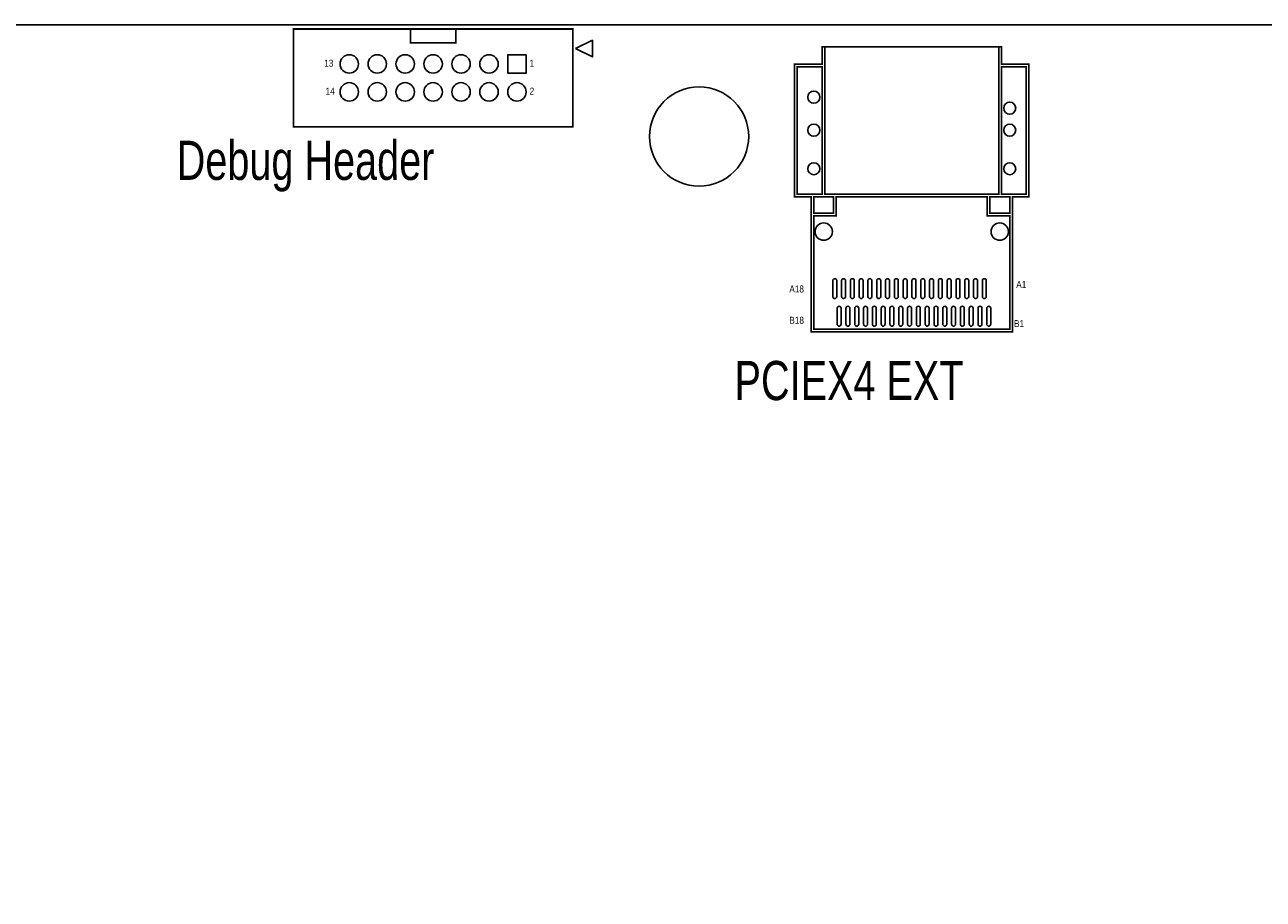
# Model space of a CAD drawing. Extents: x -11 to 330, y 0 to 334.
# Tile 14 of 16: x 105 to 218, y 251 to 330. Entities that reach past the tile are written whole.
import ezdxf

# ---------------------------------------------------------------- set-up
doc = ezdxf.new("R2010")
doc.units = 0
for name, color, linetype in [('BOARD_GEOMETRY_OUTLINE', 2, 'CONTINUOUS'), ('BOARD_GEOMETRY_SILKSCREEN_TOP', 1, 'CONTINUOUS'), ('PACKAGE_GEOMETRY_SILKSCREEN_TOP', 3, 'CONTINUOUS'), ('PIN_TOP', 4, 'CONTINUOUS')]:
    doc.layers.add(name, color=color, linetype=linetype)

msp = doc.modelspace()

# ---------------------------------------------------------------- linework, layer by layer
at = {"layer": 'BOARD_GEOMETRY_OUTLINE'}
for points in [[(330.2, 1.999996), (330.2, 328.200004, 0.414214), (328.200004, 330.2), (1.999996, 330.2, 0.414214), (0, 328.200004), (0, 1.999996, 0.414214), (1.999996, 0), (328.200004, 0, 0.414214)], [(328.200004, 0), (1.999996, 0, -0.414214), (0, 1.999996), (0, 328.200004, -0.414214), (1.999996, 330.2), (328.200004, 330.2, -0.414214), (330.2, 328.200004), (330.2, 1.999996, -0.414214)]]:
    msp.add_lwpolyline(points, format="xyb", close=True, dxfattribs=at)
at = {"layer": 'PACKAGE_GEOMETRY_SILKSCREEN_TOP', "const_width": 0.1524}
for points in [[(154.900122, 320.92519), (129.500122, 320.92519), (129.500122, 329.81519), (154.900122, 329.81519)], [(193.60007, 314.800234), (177.8, 314.800234), (177.8, 328.200004), (193.60007, 328.200004)], [(175.300132, 314.800234), (177.550064, 314.800234), (177.550064, 326.370188), (175.300132, 326.370188)], [(196.100192, 314.800234), (193.850006, 314.800234), (193.850006, 326.370188), (196.100192, 326.370188)], [(194.600068, 302.550068), (176.800002, 302.550068), (176.800002, 312.840116), (178.84013, 312.840116), (178.84013, 314.550044), (192.560194, 314.550044), (192.560194, 312.840116), (194.600068, 312.840116)], [(178.590194, 314.550044), (176.800002, 314.550044), (176.800002, 313.090052), (178.590194, 313.090052)], [(192.81013, 314.550044), (194.600068, 314.550044), (194.600068, 313.090052), (192.81013, 313.090052)]]:
    msp.add_lwpolyline(points, close=True, dxfattribs=at)
for points in [[(144.255236, 329.81519), (144.255236, 328.54519), (140.145008, 328.54519), (140.145008, 329.81519)], [(193.60007, 328.200004), (193.850006, 328.200004), (193.850006, 326.620124), (196.350128, 326.620124), (196.350128, 314.550044), (194.850004, 314.550044), (194.850004, 302.300132), (176.550066, 302.300132), (176.550066, 314.550044), (175.050196, 314.550044), (175.050196, 326.620124), (177.550064, 326.620124), (177.550064, 328.200004), (177.8, 328.200004)]]:
    msp.add_lwpolyline(points, dxfattribs=at)
at = {"layer": 'PACKAGE_GEOMETRY_SILKSCREEN_TOP'}
msp.add_lwpolyline([(155.154122, 328.03719), (156.678122, 327.27519), (156.678122, 328.79919)], close=True, dxfattribs=at)
at = {"layer": 'PIN_TOP'}
msp.add_lwpolyline([(150.658322, 327.47839), (150.658322, 325.80199), (148.981922, 325.80199), (148.981922, 327.47839)], close=True, dxfattribs=at)
for points in [[(178.522376, 305.496214), (178.522376, 306.944014, -1), (178.877976, 306.944014), (178.877976, 305.496214, -1)], [(179.322222, 305.496214), (179.322222, 306.944014, -1), (179.677822, 306.944014), (179.677822, 305.496214, -1)], [(180.122322, 305.496214), (180.122322, 306.944014, -1), (180.477922, 306.944014), (180.477922, 305.496214, -1)], [(180.922422, 305.496214), (180.922422, 306.944014, -1), (181.278022, 306.944014), (181.278022, 305.496214, -1)], [(181.722268, 305.496214), (181.722268, 306.944014, -1), (182.077868, 306.944014), (182.077868, 305.496214, -1)], [(182.522368, 305.496214), (182.522368, 306.944014, -1), (182.877968, 306.944014), (182.877968, 305.496214, -1)], [(183.322214, 305.496214), (183.322214, 306.944014, -1), (183.677814, 306.944014), (183.677814, 305.496214, -1)], [(184.122314, 305.496214), (184.122314, 306.944014, -1), (184.477914, 306.944014), (184.477914, 305.496214, -1)], [(184.922414, 305.496214), (184.922414, 306.944014, -1), (185.278014, 306.944014), (185.278014, 305.496214, -1)], [(185.72226, 305.496214), (185.72226, 306.944014, -1), (186.07786, 306.944014), (186.07786, 305.496214, -1)], [(186.52236, 305.496214), (186.52236, 306.944014, -1), (186.87796, 306.944014), (186.87796, 305.496214, -1)], [(187.322206, 305.496214), (187.322206, 306.944014, -1), (187.677806, 306.944014), (187.677806, 305.496214, -1)], [(188.122306, 305.496214), (188.122306, 306.944014, -1), (188.477906, 306.944014), (188.477906, 305.496214, -1)], [(188.922406, 305.496214), (188.922406, 306.944014, -1), (189.278006, 306.944014), (189.278006, 305.496214, -1)], [(189.722252, 305.496214), (189.722252, 306.944014, -1), (190.077852, 306.944014), (190.077852, 305.496214, -1)], [(190.522352, 305.496214), (190.522352, 306.944014, -1), (190.877952, 306.944014), (190.877952, 305.496214, -1)], [(191.322198, 305.496214), (191.322198, 306.944014, -1), (191.677798, 306.944014), (191.677798, 305.496214, -1)], [(192.122298, 305.496214), (192.122298, 306.944014, -1), (192.477898, 306.944014), (192.477898, 305.496214, -1)], [(178.922172, 302.986186), (178.922172, 304.433986, -1), (179.277772, 304.433986), (179.277772, 302.986186, -1)], [(179.722272, 302.986186), (179.722272, 304.433986, -1), (180.077872, 304.433986), (180.077872, 302.986186, -1)], [(180.522372, 302.986186), (180.522372, 304.433986, -1), (180.877972, 304.433986), (180.877972, 302.986186, -1)], [(181.322218, 302.986186), (181.322218, 304.433986, -1), (181.677818, 304.433986), (181.677818, 302.986186, -1)], [(182.122318, 302.986186), (182.122318, 304.433986, -1), (182.477918, 304.433986), (182.477918, 302.986186, -1)], [(182.922418, 302.986186), (182.922418, 304.433986, -1), (183.278018, 304.433986), (183.278018, 302.986186, -1)], [(183.722264, 302.986186), (183.722264, 304.433986, -1), (184.077864, 304.433986), (184.077864, 302.986186, -1)], [(184.522364, 302.986186), (184.522364, 304.433986, -1), (184.877964, 304.433986), (184.877964, 302.986186, -1)], [(185.32221, 302.986186), (185.32221, 304.433986, -1), (185.67781, 304.433986), (185.67781, 302.986186, -1)], [(186.12231, 302.986186), (186.12231, 304.433986, -1), (186.47791, 304.433986), (186.47791, 302.986186, -1)], [(186.92241, 302.986186), (186.92241, 304.433986, -1), (187.27801, 304.433986), (187.27801, 302.986186, -1)], [(187.722256, 302.986186), (187.722256, 304.433986, -1), (188.077856, 304.433986), (188.077856, 302.986186, -1)], [(188.522356, 302.986186), (188.522356, 304.433986, -1), (188.877956, 304.433986), (188.877956, 302.986186, -1)], [(189.322202, 302.986186), (189.322202, 304.433986, -1), (189.677802, 304.433986), (189.677802, 302.986186, -1)], [(190.122302, 302.986186), (190.122302, 304.433986, -1), (190.477902, 304.433986), (190.477902, 302.986186, -1)], [(190.922402, 302.986186), (190.922402, 304.433986, -1), (191.278002, 304.433986), (191.278002, 302.986186, -1)], [(191.722248, 302.986186), (191.722248, 304.433986, -1), (192.077848, 304.433986), (192.077848, 302.986186, -1)], [(192.522348, 302.986186), (192.522348, 304.433986, -1), (192.877948, 304.433986), (192.877948, 302.986186, -1)]]:
    msp.add_lwpolyline(points, format="xyb", close=True, dxfattribs=at)
for centre, radius in [((134.580122, 326.64019), 0.8382), ((137.120122, 326.64019), 0.8382), ((139.660122, 326.64019), 0.8382), ((142.200122, 326.64019), 0.8382), ((144.740122, 326.64019), 0.8382), ((147.280122, 326.64019), 0.8382), ((134.580122, 324.10019), 0.8382), ((137.120122, 324.10019), 0.8382), ((139.660122, 324.10019), 0.8382), ((142.200122, 324.10019), 0.8382), ((144.740122, 324.10019), 0.8382), ((147.280122, 324.10019), 0.8382), ((149.820122, 324.10019), 0.8382), ((166.37, 320.04), 4.5085), ((176.800002, 323.62013), 0.5461), ((194.600068, 322.620132), 0.5461), ((176.800002, 320.620136), 0.5461), ((194.600068, 320.620136), 0.5461), ((176.800002, 317.120016), 0.5461), ((194.600068, 317.120016), 0.5461), ((177.700178, 311.40019), 0.7874), ((193.700146, 311.40019), 0.7874)]:
    msp.add_circle(centre, radius, dxfattribs=at)

# ---------------------------------------------------------------- texts
at = {"layer": 'BOARD_GEOMETRY_SILKSCREEN_TOP', "width": 0.757143}
for s, p in [('Debug Header', (118.8974, 316.103)), ('PCIEX4 EXT', (169.5958, 296.0878))]:
    msp.add_text(s, height=3.556, dxfattribs=at).set_placement(p)
at = {"layer": 'PACKAGE_GEOMETRY_SILKSCREEN_TOP', "width": 0.88}
for s, p in [('13', (132.303266, 326.390254)), ('1', (150.972266, 326.390254)), ('14', (132.430266, 323.850254)), ('2', (150.972266, 323.850254)), ('A18', (174.573438, 305.87061)), ('A1', (195.198238, 306.27701)), ('B18', (174.573438, 303.02581)), ('B1', (194.995038, 302.72101))]:
    msp.add_text(s, height=0.635, dxfattribs=at).set_placement(p)

doc.saveas('drawing.dxf')
